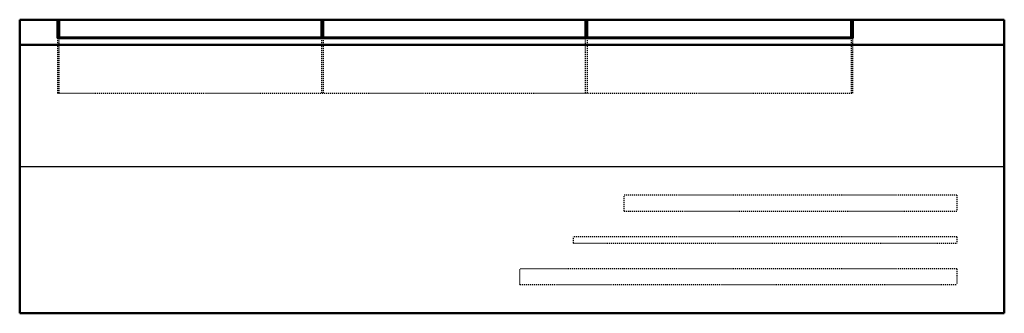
# Model space of a CAD drawing. Header units: millimetres. Extents: x -495 to 495, y -148 to 148.
import ezdxf

# ---------------------------------------------------------------- set-up
doc = ezdxf.new("R2010")
doc.units = ezdxf.units.MM
doc.linetypes.add('Dashed', pattern=[2, 1, -1])
for name, color, linetype, lineweight in [('AM_0', 7, 'Continuous', 50), ('AM_4', 3, 'Continuous', 25), ('AM_9', 6, 'Dashed', 25)]:
    doc.layers.add(name, color=color, linetype=linetype, lineweight=lineweight)

# ---------------------------------------------------------------- blocks, each defined once
blk = doc.blocks.new('1_FTXF24BVJU9_PART4_0_in_FTXF24BVJU9_0')
at = {"layer": 'AM_9'}
for p, q in [((61.9125, -76.99375), (61.9125, -70.64375)), ((447.675, -70.64375), (61.9125, -70.64375)), ((61.9125, -76.99375), (447.675, -76.99375)), ((447.675, -70.64375), (447.675, -76.99375))]:
    blk.add_line(p, q, dxfattribs=at)
blk = doc.blocks.new('2_FTXF24BVJU9_PART3_0_in_FTXF24BVJU9_0')
at = {"layer": 'AM_9'}
for p, q in [((112.7125, -44.846875), (112.7125, -28.971875)), ((447.675, -28.971875), (112.7125, -28.971875)), ((447.675, -28.971875), (447.675, -44.846875)), ((112.7125, -44.846875), (447.675, -44.846875))]:
    blk.add_line(p, q, dxfattribs=at)
blk = doc.blocks.new('3_FTXF24BVJU9_PART2_0_in_FTXF24BVJU9_0')
at = {"layer": 'AM_9'}
for p, q in [((7.9375, -118.665625), (7.9375, -102.790625)), ((447.675, -102.790625), (7.9375, -102.790625)), ((447.675, -102.790625), (447.675, -118.665625)), ((7.9375, -118.665625), (447.675, -118.665625))]:
    blk.add_line(p, q, dxfattribs=at)
blk = doc.blocks.new('4_FTXF24BVJU9_PART1_0_in_FTXF24BVJU9_0')
at = {"layer": 'AM_0'}
for p, q in [((-495.3, 147.64), (495.3, 147.64)), ((-495.3, -147.64), (-495.3, 147.64)), ((-457.2, 147.64), (-457.2, 129.2)), ((-455.61, 129.2), (-455.61, 147.64)), ((-191.56, 147.64), (-191.56, 129.2)), ((-189.97, 129.2), (-189.97, 147.64)), ((74.08, 147.64), (74.08, 129.2)), ((75.67, 129.2), (75.67, 147.64)), ((341.31, 147.64), (341.31, 129.2)), ((342.9, 129.2), (342.9, 147.64)), ((495.3, 147.64), (495.3, -147.64)), ((-457.2, 129.2), (342.9, 129.2)), ((-191.56, 129.72), (-455.61, 129.72)), ((74.08, 129.72), (-189.97, 129.72)), ((341.31, 129.72), (75.67, 129.72)), ((-495.3, 122.24), (495.3, 122.24)), ((495.3, -147.64), (-495.3, -147.64))]:
    blk.add_line(p, q, dxfattribs=at)
at = {"layer": 'AM_4'}
blk.add_line((-495.3, 0), (495.3, 0), dxfattribs=at)
at = {"layer": 'AM_9'}
for p, q in [((-457.2, 129.2), (-457.2, 73.82)), ((-455.61, 73.82), (-455.61, 129.2)), ((-191.56, 129.2), (-191.56, 73.82)), ((-189.97, 129.2), (-189.97, 73.82)), ((74.08, 73.82), (74.08, 129.2)), ((75.67, 129.2), (75.67, 73.82)), ((341.31, 129.2), (341.31, 73.82)), ((342.9, 73.82), (342.9, 129.2)), ((-457.2, 73.82), (342.9, 73.82))]:
    blk.add_line(p, q, dxfattribs=at)

msp = doc.modelspace()

# ---------------------------------------------------------------- block references
for name in ['4_FTXF24BVJU9_PART1_0_in_FTXF24BVJU9_0', '2_FTXF24BVJU9_PART3_0_in_FTXF24BVJU9_0', '1_FTXF24BVJU9_PART4_0_in_FTXF24BVJU9_0', '3_FTXF24BVJU9_PART2_0_in_FTXF24BVJU9_0']:
    msp.add_blockref(name, (0, 0))

doc.saveas('drawing.dxf')
